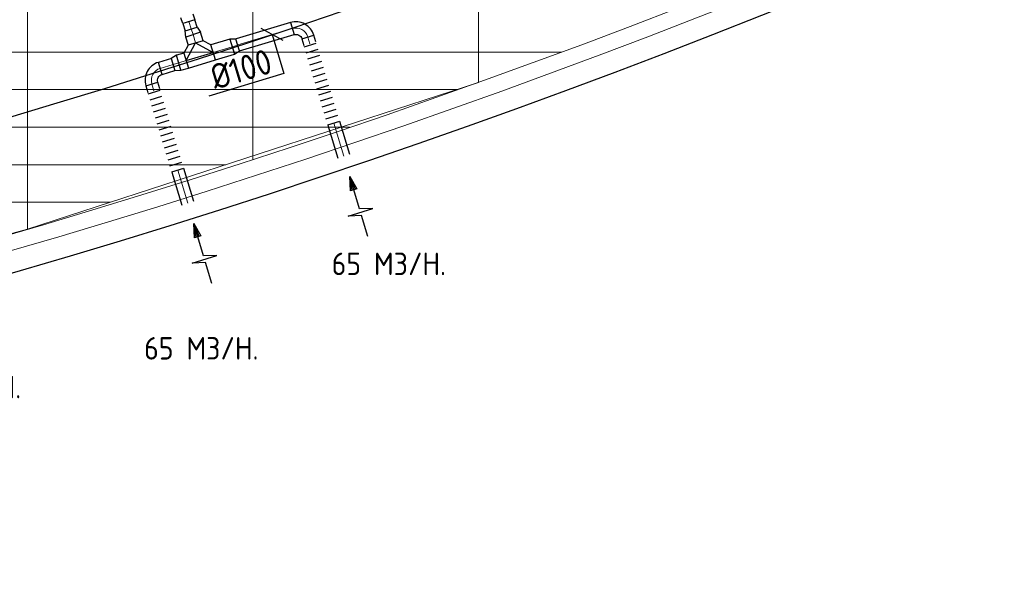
# Model space of a CAD drawing. Header units: millimetres. Extents: x -73257 to 31053, y 5203 to 51987.
# Tile 49 of 58: x -27832 to -19968, y 6817 to 11378. Entities that reach past the tile are written whole.
import ezdxf
from ezdxf.enums import TextEntityAlignment as Align

# ---------------------------------------------------------------- set-up
doc = ezdxf.new("R2010")
doc.units = ezdxf.units.MM
doc.header["$LTSCALE"] = 50
for name, color, linetype in [('4plfd', 254, 'Continuous'), ('BALKEN', 7, 'Continuous'), ('WL570---_RETOUR', 100, 'Continuous'), ('WM570---', 2, 'Continuous'), ('WM570---_RETOUR', 2, 'Continuous')]:
    doc.layers.add(name, color=color, linetype=linetype)
doc.layers.add('WL570---_BESTAAND-HARTLIJN', color=161, linetype='Continuous', lineweight=0)
doc.layers.add('WL570---_BESTAAND-RETOUR', color=140, linetype='Continuous', lineweight=0)
doc.styles.add('MAATVOERING', font='ISO')

# ---------------------------------------------------------------- blocks, each defined once
blk = doc.blocks.new('Groep-50')
at = {"color": 8, "linetype": 'Continuous', "lineweight": 13}
for p, q in [((-29654.9, 18999.1), (-29654.9, 9183.1)), ((-27854.9, 18999.1), (-27854.9, 9740.1)), ((-26054.9, 18999.1), (-26054.9, 10356)), ((-69854.9, 10599.1), (-25389.2, 10599.1)), ((-29654.9, 9183.2), (-26054.9, 10356)), ((-69080.3, 10299.1), (-26229.6, 10299.1)), ((-68159.5, 9999.1), (-27084.9, 9999.1)), ((-67238.6, 9699.1), (-28071.2, 9699.1)), ((-66254.9, 9399.1), (-28992, 9399.1)), ((-33254.9, 8239.9), (-29654.9, 9183.2))]:
    blk.add_line(p, q, dxfattribs=at)
at = {"color": 8, "linetype": 'Continuous', "lineweight": 13, "flags": 128}
blk.add_lwpolyline([(-22004.9, 19149), (-22004.9, 11828, -0.208473), (-73205.8, 11785.1), (-73304.9, 11828.1)], format="xyb", dxfattribs=at)
at = {"color": 8, "linetype": 'Continuous', "lineweight": 13}
blk.add_arc((-47654.8, 70538.1), 63940.9, 246.496301, 293.503386, dxfattribs=at)
blk = doc.blocks.new('Block plafond 3e verd')
at = {"layer": '4plfd'}
blk.add_blockref('Groep-50', (73304.912, -19149.14), dxfattribs=at)
blk = doc.blocks.new('KARO')
for p, q in [((1, 0.5), (0, 0.5)), ((0, -0.5), (1, -0.5))]:
    blk.add_line(p, q)
at = {"invisible_edges": 15}
blk.add_3dface([(0, 0.5), (0, -0.5), (1, -0.5), (1, 0.5)], dxfattribs=at)
at = {"layer": 'WL570---_BESTAAND-HARTLIJN'}
blk.add_line((0, 0), (1, 0), dxfattribs=at)
blk = doc.blocks.new('OBO10000090H')
blk.add_lwpolyline([(50, -100, 0.414214), (-100, 50), (-100, -50, -0.414214), (-50, -100)], format="xyb", close=True)
at = {"invisible_edges": 15}
for points in [[(-91.3, -50.8), (-74, 47.7), (-100, 50), (-100, -50)], [(-82.9, -53), (-48.7, 41), (-74, 47.7), (-91.3, -50.8)], [(-75, -56.7), (-25, 29.9), (-48.7, 41), (-82.9, -53)], [(-67.9, -61.7), (-3.6, 14.9), (-25, 29.9), (-75, -56.7)], [(-61.7, -67.9), (14.9, -3.6), (-3.6, 14.9), (-67.9, -61.7)], [(-56.7, -75), (29.9, -25), (14.9, -3.6), (-61.7, -67.9)], [(-53, -82.9), (41, -48.7), (29.9, -25), (-56.7, -75)], [(-50.8, -91.3), (47.7, -74), (41, -48.7), (-53, -82.9)], [(-50, -100), (50, -100), (47.7, -74), (-50.8, -91.3)]]:
    blk.add_3dface(points, dxfattribs=at)
at = {"layer": 'WL570---_BESTAAND-HARTLIJN'}
blk.add_arc((-100, -100), 100, 0, 90, dxfattribs=at)
blk = doc.blocks.new('MVLINE')
blk.add_line((35.4, -35.4), (-35.4, 35.4))
blk = doc.blocks.new('OSV1251000460G')
blk.add_lwpolyline([(0, -62.5), (46.7, -50), (46.7, 50), (0, 62.5)], close=True)
at = {"layer": 'WL570---_BESTAAND-HARTLIJN'}
blk.add_line((0, 0), (46.7, 0), dxfattribs=at)
blk = doc.blocks.new('OTS12512512500H')
at = {"layer": 'WL570---_RETOUR'}
blk.add_line((-112.5, 0), (112.5, 0), dxfattribs=at)
blk.add_lwpolyline([(-112.5, -62.5), (112.5, -62.5), (112.5, 62.5), (62.5, 112.5), (-62.5, 112.5), (-112.5, 62.5)], close=True, dxfattribs=at)
blk.add_lwpolyline([(-112.5, 0), (0, 112.5), (112.5, 0)], dxfattribs=at)
blk = doc.blocks.new('OSV1251000460K')
blk.add_lwpolyline([(-46.7, -62.5), (0, -50), (0, 50), (-46.7, 62.5)], close=True)
at = {"layer": 'WL570---_BESTAAND-HARTLIJN'}
blk.add_line((-46.7, 0), (0, 0), dxfattribs=at)
blk = doc.blocks.new('FLLINE100')
blk.add_line((0, -50), (0, 50))
blk = doc.blocks.new('OEX1000072400')
at = {"rotation": 286.7710963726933}
for p in [(-202, 670.2), (-187.6, 622.4), (-173.1, 574.5), (-158.7, 526.6), (-144.3, 478.7), (-129.8, 430.9), (-115.4, 383), (-101, 335.1), (-86.6, 287.2), (-72.1, 239.4), (-57.7, 191.5), (-43.3, 143.6), (-28.9, 95.7), (-14.4, 47.9)]:
    blk.add_blockref('FLLINE100', p, dxfattribs=at)
blk = doc.blocks.new('AFZPIJL')
for points in [[(0, -10), (0, -6.52), (-2.06, -5.97), (2.06, -5.97), (0, -5.41), (0, 0)], [(-0.26, -2.22), (0, 0)], [(0.26, -2.22), (0, 0)]]:
    blk.add_lwpolyline(points)
blk.add_lwpolyline([(0.52, -2.22), (-0.52, -2.22), (0, 0)], close=True)

msp = doc.modelspace()

# ---------------------------------------------------------------- linework, layer by layer
at = {"layer": 'BALKEN', "linetype": 'Continuous'}
for radius, start, end in [(63040.636, 247.03139405, 292.96833125), (64240.636, 246.32068853, 293.67904045)]:
    msp.add_arc((-45768.356, 71057.808), radius, start, end, dxfattribs=at)
at = {"layer": 'WL570---_RETOUR'}
msp.add_lwpolyline([(-26449.178, 11425.614), (-26433.452, 11378.152), (-26528.377, 11346.7), (-26544.103, 11394.162)], dxfattribs=at)
at = {"layer": 'WM570---'}
msp.add_lwpolyline([(-25815.631, 11259.239), (-25721.634, 10947.336), (-26321.189, 10766.65)], dxfattribs=at)

# ---------------------------------------------------------------- block references
at = {"layer": 'WL570---_BESTAAND-RETOUR', "rotation": 16.77000000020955}
msp.add_blockref('OTS12512512500H', (-26394.019, 11084.313), dxfattribs=at)
at = {"layer": 'WL570---_RETOUR'}
for name, p in [('Block plafond 3e verd', (-71418.596, 19669.012)), ('OEX1000072400', (-25309.256, 10505.181)), ('OEX1000072400', (-26555.59, 10129.428))]:
    msp.add_blockref(name, p, dxfattribs=at)
for name, p, xscale, yscale, zscale, rotation in [('KARO', (-26461.479, 11303.77), 61.79213407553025, 100, 100, 108.331879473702), ('KARO', (-25655.318, 11306.927), 453.7243526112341, 100, 100, 196.7710963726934), ('KARO', (-26446.807, 11259.486), 70.4538463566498, 125, 125, 286.7700000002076), ('KARO', (-25514.386, 11185.847), 55.98824614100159, 100, 100, 106.7710963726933), ('KARO', (-26286.303, 11116.773), 158.0818656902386, 125, 125, 16.76999999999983), ('KARO', (-26501.734, 11051.854), 62.5254964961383, 125, 125, 196.7700000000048), ('KARO', (-26606.267, 11020.353), 107.8802293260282, 100, 100, 196.7700000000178), ('KARO', (-26776.453, 10864.624), 56.75092023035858, 100, 100, 286.7710963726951), ('KARO', (-25322.932, 10550.561), 275.9456809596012, 100, 100, 286.7710963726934), ('KARO', (-26569.266, 10174.807), 275.9456809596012, 100, 100, 286.7710963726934), ('AFZPIJL', (-25195.729, 10124.375), 50, 50, 50, 16.77109637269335), ('AFZPIJL', (-26442.063, 9748.622), 50, 50, 50, 16.77109637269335)]:
    msp.add_blockref(name, p, dxfattribs=dict(at, xscale=xscale, yscale=yscale, zscale=zscale, rotation=rotation))
at = {"layer": 'WL570---_RETOUR', "xscale": -1, "rotation": 288.3318794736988}
msp.add_blockref('OSV1251000460K', (-26461.479, 11303.77), dxfattribs=at)
at = {"layer": 'WL570---_RETOUR'}
for name, p, rotation in [('OBO10000090H', (-25559.572, 11335.782), 16.77109637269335), ('OSV1251000460G', (-26134.945, 11162.385), 16.77000000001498), ('OSV1251000460G', (-26561.601, 11033.813), 196.7700000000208), ('OBO10000090H', (-26805.308, 10960.373), 106.770000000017)]:
    msp.add_blockref(name, p, dxfattribs=dict(at, rotation=rotation))
at = {"layer": 'WM570---', "xscale": 2, "yscale": 2, "zscale": 2, "rotation": 16.77109637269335}
msp.add_blockref('MVLINE', (-25815.631, 11259.239), dxfattribs=at)

# ---------------------------------------------------------------- texts
at = {"layer": 'WM570---', "style": 'MAATVOERING'}
msp.add_text('%%c100', height=200, rotation=16.7710964, dxfattribs=at).set_placement((-25800.044, 10957.708), align=Align.RIGHT)
at = {"layer": 'WM570---_RETOUR', "style": 'MAATVOERING'}
for p in [(-25340.361, 9336.58), (-26837.906, 8661.589), (-28733.048, 8351.76)]:
    msp.add_text('65 M3/H.', height=180, dxfattribs=at).set_placement(p)

doc.saveas('drawing.dxf')
